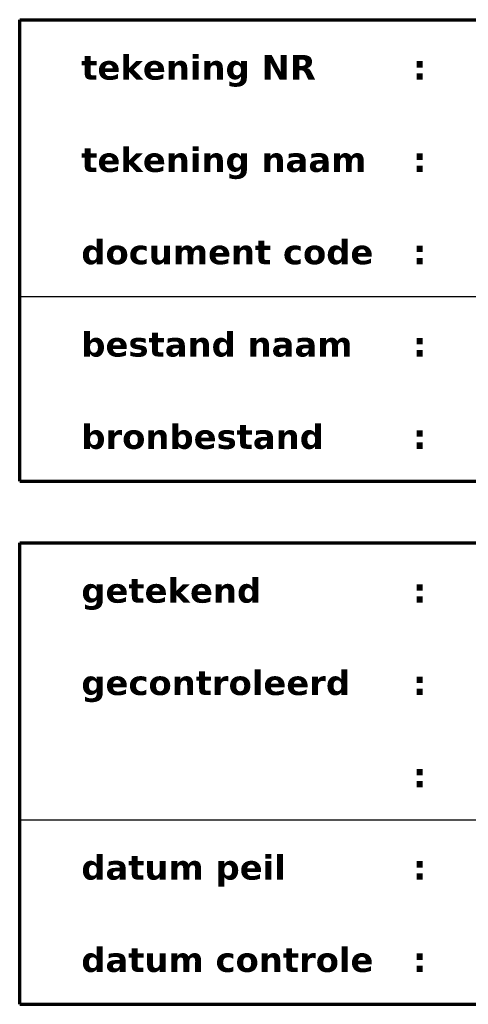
# Model space of a CAD drawing. Header units: millimetres. Extents: x -200 to 7, y -7 to 90.
# Tile 1 of 69: x -200 to -164, y 10 to 90. Entities that reach past the tile are written whole.
import ezdxf

# ---------------------------------------------------------------- set-up
doc = ezdxf.new("R2010")
doc.units = ezdxf.units.MM
doc.layers.add('--.--_L_titelblok', color=7, linetype='Continuous')
doc.layers.add('--.--_T_titelblok', color=6, linetype='Continuous')
doc.styles.add('Verdana_B_1', font='verdanab.ttf', dxfattribs={"height": 2})

msp = doc.modelspace()

# ---------------------------------------------------------------- linework, layer by layer
at = {"layer": '--.--_L_titelblok', "lineweight": 70}
for p, q in [((-200, 52.5), (-200, 90)), ((-200, 90), (-55, 90)), ((-200, 52.5), (-55, 52.5)), ((-200, 47.5), (-130, 47.5)), ((-200, 10), (-200, 47.5)), ((-200, 10), (-130, 10))]:
    msp.add_line(p, q, dxfattribs=at)
at = {"layer": '--.--_L_titelblok'}
for p, q in [((-200, 67.5), (-55, 67.5)), ((-200, 25), (-130, 25))]:
    msp.add_line(p, q, dxfattribs=at)

# ---------------------------------------------------------------- texts
at = {"layer": '--.--_T_titelblok', "color": 7, "char_height": 2, "attachment_point": 1, "style": 'Verdana_B_1'}
for s, insert, width in [('tekening NR', (-195, 87.131), 23.97046), ('\\fVerdana|b1|i0|c0|p34|;:', (-168.092, 87.131), 1.36287), ('tekening naam', (-195, 79.631), 29.18143), ('\\fVerdana|b1|i0|c0|p34|;:', (-168.092, 79.631), 1.36287), ('document code', (-195, 72.131), 29.74261), ('\\fVerdana|b1|i0|c0|p34|;:', (-168.092, 72.131), 1.36287), ('bestand naam', (-195, 64.631), 27.65822), ('\\fVerdana|b1|i0|c0|p34|;:', (-168.092, 64.631), 1.36287), ('bronbestand', (-195, 57.131), 24.61181), ('\\fVerdana|b1|i0|c0|p34|;:', (-168.092, 57.131), 1.36287), ('getekend', (-195, 44.631), 18.19831), ('\\fVerdana|b1|i0|c0|p34|;:', (-168.092, 44.631), 1.36287), ('gecontroleerd', (-195, 37.131), 27.25738), ('\\fVerdana|b1|i0|c0|p34|;:', (-168.092, 37.131), 1.36287), ('\\fVerdana|b1|i0|c0|p34|;:', (-168.092, 29.631), 1.36287), ('datum peil', (-195, 22.131), 20.84388), ('\\fVerdana|b1|i0|c0|p34|;:', (-168.092, 22.131), 1.36287), ('datum controle', (-195, 14.631), 29.82278), ('\\fVerdana|b1|i0|c0|p34|;:', (-168.092, 14.631), 1.36287)]:
    msp.add_mtext(s, dxfattribs=dict(at, insert=insert, width=width))

doc.saveas('drawing.dxf')
